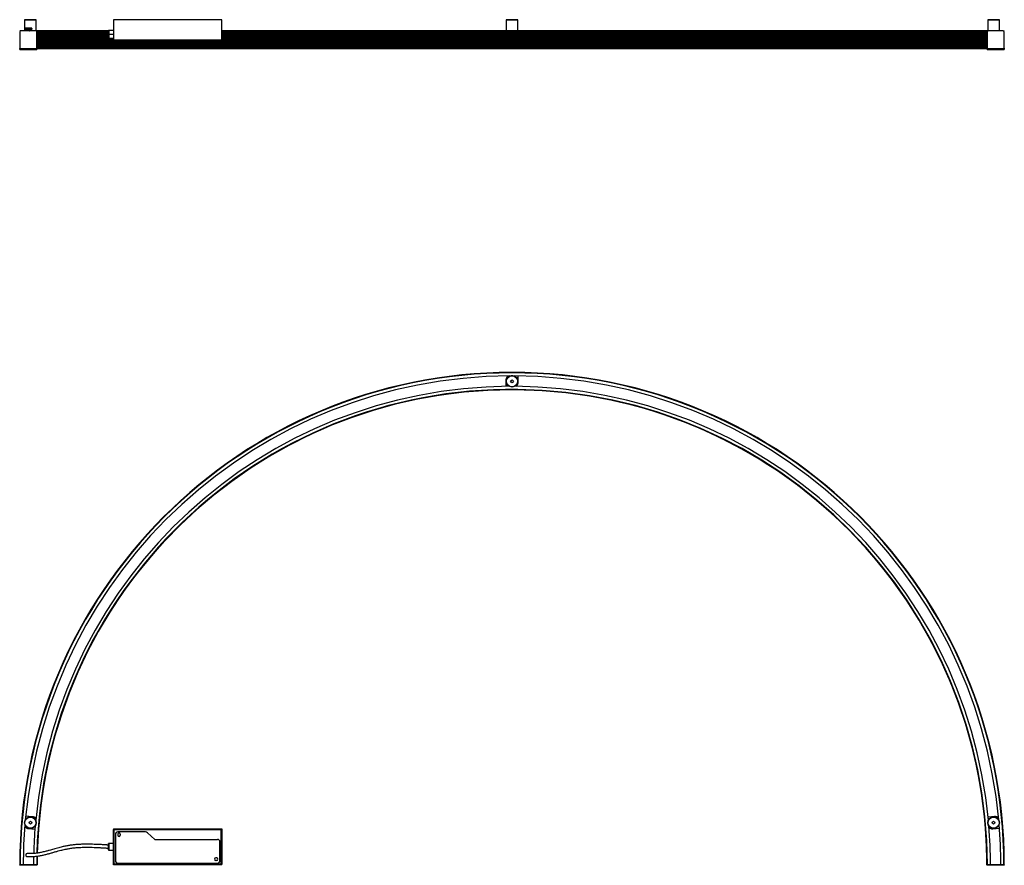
# Model space of a CAD drawing. Header units: millimetres. Extents: x 1636 to 3586, y 3169 to 4844.
import ezdxf

# ---------------------------------------------------------------- set-up
doc = ezdxf.new("R2010")
doc.units = ezdxf.units.MM
doc.header["$LTSCALE"] = 20

msp = doc.modelspace()

# ---------------------------------------------------------------- linework, layer by layer
at = {"color": 7, "linetype": 'Continuous', "lineweight": 25}
for p, q in [((1646.6, 4843.9), (1646.1, 4843.4)), ((1646.1, 4843.4), (1646.1, 4837.3)), ((1669.1, 4843.4), (1646.1, 4843.4)), ((1646.6, 4843.9), (1668.6, 4843.9)), ((1669.1, 4843.4), (1668.6, 4843.9)), ((1669.1, 4821.7), (1669.1, 4843.4)), ((1822.4, 4843.9), (1822.4, 4803.3)), ((2036.4, 4843.9), (1822.4, 4843.9)), ((2036.4, 4803.3), (2036.4, 4843.9)), ((2600.4, 4843.9), (2599.9, 4843.4)), ((2599.9, 4843.4), (2599.9, 4821.7)), ((2622.9, 4843.4), (2599.9, 4843.4)), ((2600.4, 4843.9), (2622.4, 4843.9)), ((2622.9, 4843.4), (2622.4, 4843.9)), ((2622.9, 4821.7), (2622.9, 4843.4)), ((3554.1, 4843.9), (3553.6, 4843.4)), ((3553.6, 4843.4), (3553.6, 4821.7)), ((3566.1, 4843.4), (3553.6, 4843.4)), ((3554.1, 4843.9), (3566.1, 4843.9)), ((3566.1, 4843.9), (3576.1, 4843.9)), ((3576.6, 4843.4), (3566.1, 4843.4)), ((3576.6, 4843.4), (3576.1, 4843.9)), ((3576.6, 4837.3), (3576.6, 4843.4)), ((1637.3, 4821.7), (1636.4, 4820.9)), ((1636.4, 4820.6), (1636.7, 4820.3)), ((1636.6, 4819.1), (1636.4, 4818.9)), ((1636.4, 4818.6), (1636.6, 4818.4)), ((1636.6, 4817.1), (1636.4, 4816.9)), ((1636.4, 4816.6), (1636.6, 4816.4)), ((1636.6, 4819.7), (1636.6, 4786.9)), ((1638.6, 4821.7), (1637.3, 4821.7)), ((1668.6, 4821.7), (1638.6, 4821.7)), ((1646.1, 4834.5), (1646.1, 4821.7)), ((1647.2, 4826.7), (1647.2, 4821.7)), ((1648.7, 4826.7), (1647.3, 4826.7)), ((1647.3, 4821.7), (1647.3, 4826.7)), ((1647.3, 4826.7), (1647.3, 4826.7)), ((1647.8, 4827.2), (1649.3, 4827.2)), ((1648.7, 4821.7), (1648.7, 4826.7)), ((1649.3, 4827.2), (1649.3, 4827.2)), ((1649.3, 4827.2), (1649.3, 4821.7)), ((1658.2, 4827.2), (1649.3, 4827.2)), ((1651.5, 4822.7), (1653, 4824.5)), ((1651.8, 4821.7), (1651.5, 4822.7)), ((1651.5, 4822.7), (1651.6, 4822.6)), ((1653.1, 4824.4), (1651.6, 4822.6)), ((1651.6, 4822.6), (1651.9, 4821.7)), ((1651.6, 4822.6), (1653.8, 4822.2)), ((1653, 4824.5), (1655.4, 4824)), ((1653, 4824.5), (1653.1, 4824.4)), ((1655.3, 4823.9), (1653.1, 4824.4)), ((1653.1, 4824.4), (1653.8, 4822.2)), ((1653.8, 4822.2), (1653.4, 4821.7)), ((1655.3, 4823.9), (1653.8, 4822.2)), ((1653.8, 4822.2), (1656.1, 4821.8)), ((1653.8, 4822.2), (1654, 4821.7)), ((1655.3, 4823.9), (1655.4, 4824)), ((1656.1, 4821.8), (1655.3, 4823.9)), ((1655.4, 4824), (1656.2, 4821.7)), ((1656, 4821.7), (1656.1, 4821.8)), ((1656.1, 4821.8), (1656.2, 4821.7)), ((1656.2, 4821.7), (1656.2, 4821.7)), ((1658.2, 4821.7), (1658.2, 4827.2)), ((1658.2, 4827.2), (1658.3, 4827.2)), ((1658.3, 4827.2), (1659.8, 4827.2)), ((1658.9, 4826.7), (1658.9, 4821.7)), ((1660.3, 4826.7), (1658.9, 4826.7)), ((1660.3, 4821.7), (1660.3, 4826.7)), ((1660.4, 4826.7), (1660.3, 4826.7)), ((1660.4, 4821.7), (1660.4, 4826.7)), ((1670, 4821.7), (1668.6, 4821.7)), ((1670.8, 4820.9), (1670, 4821.7)), ((1812.4, 4821.7), (1670, 4821.7)), ((1670.5, 4820.3), (1670.8, 4820.6)), ((1670.6, 4786.9), (1670.6, 4819.7)), ((1812.4, 4819.7), (1670.6, 4819.7)), ((1670.8, 4818.9), (1670.6, 4819.1)), ((1670.6, 4818.4), (1670.8, 4818.6)), ((1812.4, 4817.8), (1670.6, 4817.8)), ((1670.8, 4816.9), (1670.6, 4817.1)), ((1670.6, 4816.4), (1670.8, 4816.6)), ((1812.4, 4820.9), (1670.8, 4820.9)), ((1812.4, 4820.6), (1670.8, 4820.6)), ((1812.4, 4818.9), (1670.8, 4818.9)), ((1812.4, 4818.6), (1670.8, 4818.6)), ((1812.4, 4816.9), (1670.8, 4816.9)), ((1812.4, 4816.6), (1670.8, 4816.6)), ((1822.4, 4822.5), (1812.9, 4822.5)), ((3552.8, 4821.7), (2037.9, 4821.7)), ((3551.9, 4820.9), (2038.3, 4820.9)), ((3551.9, 4820.6), (2038.4, 4820.6)), ((2038.4, 4820.4), (2038.4, 4811.4)), ((3552.1, 4819.7), (2038.4, 4819.7)), ((3551.9, 4818.9), (2038.4, 4818.9)), ((3551.9, 4818.6), (2038.4, 4818.6)), ((3552.1, 4817.8), (2038.4, 4817.8)), ((3551.9, 4816.9), (2038.4, 4816.9)), ((3551.9, 4816.6), (2038.4, 4816.6)), ((3551.9, 4820.9), (3552.8, 4821.7)), ((3552.2, 4820.3), (3551.9, 4820.6)), ((3551.9, 4818.9), (3552.1, 4819.1)), ((3552.1, 4818.4), (3551.9, 4818.6)), ((3551.9, 4816.9), (3552.1, 4817.1)), ((3552.1, 4816.4), (3551.9, 4816.6)), ((3552.1, 4819.7), (3552.1, 4786.9)), ((3552.8, 4821.7), (3554.1, 4821.7)), ((3584.1, 4821.7), (3554.1, 4821.7)), ((3576.6, 4821.7), (3576.6, 4834.5)), ((3584.1, 4821.7), (3585.5, 4821.7)), ((3585.5, 4821.7), (3586.3, 4820.9)), ((3586.3, 4820.6), (3586, 4820.3)), ((3586.1, 4786.9), (3586.1, 4819.7)), ((3586.1, 4819.1), (3586.3, 4818.9)), ((3586.3, 4818.6), (3586.1, 4818.4)), ((3586.1, 4817.1), (3586.3, 4816.9)), ((3586.3, 4816.6), (3586.1, 4816.4)), ((1636.6, 4815.1), (1636.4, 4815)), ((1636.4, 4814.7), (1636.6, 4814.5)), ((1636.6, 4813.2), (1636.4, 4813)), ((1636.4, 4812.7), (1636.6, 4812.5)), ((1636.6, 4811.2), (1636.4, 4811)), ((1636.4, 4810.7), (1636.6, 4810.6)), ((1636.6, 4809.3), (1636.4, 4809.1)), ((1636.4, 4808.8), (1636.6, 4808.6)), ((1636.6, 4807.3), (1636.4, 4807.1)), ((1636.4, 4806.8), (1636.6, 4806.6)), ((1636.6, 4805.3), (1636.4, 4805.1)), ((1636.4, 4804.8), (1636.6, 4804.7)), ((1636.6, 4803.4), (1636.4, 4803.2)), ((1636.4, 4802.9), (1636.6, 4802.7)), ((1636.6, 4801.4), (1636.4, 4801.2)), ((1636.4, 4800.9), (1636.6, 4800.7)), ((1636.6, 4799.4), (1636.4, 4799.2)), ((1636.4, 4798.9), (1636.6, 4798.8)), ((1636.6, 4797.5), (1636.4, 4797.3)), ((1812.4, 4815.8), (1670.6, 4815.8)), ((1670.8, 4815), (1670.6, 4815.1)), ((1670.6, 4814.5), (1670.8, 4814.7)), ((1812.4, 4813.8), (1670.6, 4813.8)), ((1670.8, 4813), (1670.6, 4813.2)), ((1670.6, 4812.5), (1670.8, 4812.7)), ((1812.4, 4811.9), (1670.6, 4811.9)), ((1670.8, 4811), (1670.6, 4811.2)), ((1670.6, 4810.6), (1670.8, 4810.7)), ((1812.4, 4809.9), (1670.6, 4809.9)), ((1670.8, 4809.1), (1670.6, 4809.3)), ((1670.6, 4808.6), (1670.8, 4808.8)), ((1812.4, 4807.9), (1670.6, 4807.9)), ((1670.8, 4807.1), (1670.6, 4807.3)), ((1670.6, 4806.6), (1670.8, 4806.8)), ((1813.6, 4806), (1670.6, 4806)), ((1670.8, 4805.1), (1670.6, 4805.3)), ((1670.6, 4804.7), (1670.8, 4804.8)), ((1822.4, 4804), (1670.6, 4804)), ((1670.8, 4803.2), (1670.6, 4803.4)), ((1670.6, 4802.7), (1670.8, 4802.9)), ((1822.4, 4802), (1670.6, 4802)), ((1670.8, 4801.2), (1670.6, 4801.4)), ((1670.6, 4800.7), (1670.8, 4800.9)), ((3552.1, 4800.1), (1670.6, 4800.1)), ((1670.8, 4799.2), (1670.6, 4799.4)), ((1670.6, 4798.8), (1670.8, 4798.9)), ((3552.1, 4798.1), (1670.6, 4798.1)), ((1670.8, 4797.3), (1670.6, 4797.5)), ((1812.4, 4815), (1670.8, 4815)), ((1812.4, 4814.7), (1670.8, 4814.7)), ((1812.4, 4813), (1670.8, 4813)), ((1812.4, 4812.7), (1670.8, 4812.7)), ((1812.4, 4811), (1670.8, 4811)), ((1812.4, 4810.7), (1670.8, 4810.7)), ((1812.4, 4809.1), (1670.8, 4809.1)), ((1812.4, 4808.8), (1670.8, 4808.8)), ((1812.4, 4807.1), (1670.8, 4807.1)), ((1812.4, 4806.8), (1670.8, 4806.8)), ((1813.6, 4805.1), (1670.8, 4805.1)), ((1813.6, 4804.8), (1670.8, 4804.8)), ((1822.4, 4803.2), (1670.8, 4803.2)), ((1822.4, 4802.9), (1670.8, 4802.9)), ((3551.9, 4801.2), (1670.8, 4801.2)), ((3551.9, 4800.9), (1670.8, 4800.9)), ((3551.9, 4799.2), (1670.8, 4799.2)), ((3551.9, 4798.9), (1670.8, 4798.9)), ((3551.9, 4797.3), (1670.8, 4797.3)), ((1812.4, 4806.6), (1812.4, 4814.8)), ((1812.4, 4806.5), (1812.4, 4806.6)), ((1822.4, 4806.5), (1812.4, 4806.5)), ((1822.4, 4814.7), (1812.9, 4814.7)), ((1812.9, 4814.7), (1812.9, 4807)), ((1812.9, 4807), (1822.4, 4807)), ((1813.6, 4806.5), (1813.6, 4804.5)), ((1821.1, 4804.5), (1813.6, 4804.5)), ((1821.1, 4804.5), (1821.1, 4806.5)), ((1822.4, 4806), (1821.1, 4806)), ((1822.4, 4805.1), (1821.1, 4805.1)), ((1822.4, 4804.8), (1821.1, 4804.8)), ((2036.4, 4803.3), (1822.4, 4803.3)), ((1822.4, 4801.9), (1822.4, 4803.3)), ((1822.4, 4801.9), (1823.8, 4801.9)), ((2035, 4801.9), (1823.8, 4801.9)), ((2036.4, 4801.9), (2035, 4801.9)), ((3551.9, 4809.1), (2036.4, 4809.1)), ((3551.9, 4808.8), (2036.4, 4808.8)), ((3552.1, 4807.9), (2036.4, 4807.9)), ((3551.9, 4807.1), (2036.4, 4807.1)), ((3551.9, 4806.8), (2036.4, 4806.8)), ((3552.1, 4806), (2036.4, 4806)), ((3551.9, 4805.1), (2036.4, 4805.1)), ((3551.9, 4804.8), (2036.4, 4804.8)), ((3552.1, 4804), (2036.4, 4804)), ((2036.4, 4803.3), (2036.4, 4801.9)), ((3551.9, 4803.2), (2036.4, 4803.2)), ((3551.9, 4802.9), (2036.4, 4802.9)), ((3552.1, 4802), (2036.4, 4802)), ((3552.1, 4809.9), (2037.7, 4809.9)), ((3551.9, 4811), (2038.3, 4811)), ((3551.9, 4810.7), (2038.3, 4810.7)), ((3552.1, 4815.8), (2038.4, 4815.8)), ((3551.9, 4815), (2038.4, 4815)), ((3551.9, 4814.7), (2038.4, 4814.7)), ((3552.1, 4813.8), (2038.4, 4813.8)), ((3551.9, 4813), (2038.4, 4813)), ((3551.9, 4812.7), (2038.4, 4812.7)), ((3552.1, 4811.9), (2038.4, 4811.9)), ((3551.9, 4815), (3552.1, 4815.1)), ((3552.1, 4814.5), (3551.9, 4814.7)), ((3551.9, 4813), (3552.1, 4813.2)), ((3552.1, 4812.5), (3551.9, 4812.7)), ((3551.9, 4811), (3552.1, 4811.2)), ((3552.1, 4810.6), (3551.9, 4810.7)), ((3551.9, 4809.1), (3552.1, 4809.3)), ((3552.1, 4808.6), (3551.9, 4808.8)), ((3551.9, 4807.1), (3552.1, 4807.3)), ((3552.1, 4806.6), (3551.9, 4806.8)), ((3551.9, 4805.1), (3552.1, 4805.3)), ((3552.1, 4804.7), (3551.9, 4804.8)), ((3551.9, 4803.2), (3552.1, 4803.4)), ((3552.1, 4802.7), (3551.9, 4802.9)), ((3551.9, 4801.2), (3552.1, 4801.4)), ((3552.1, 4800.7), (3551.9, 4800.9)), ((3551.9, 4799.2), (3552.1, 4799.4)), ((3552.1, 4798.8), (3551.9, 4798.9)), ((3551.9, 4797.3), (3552.1, 4797.5)), ((3586.1, 4815.1), (3586.3, 4815)), ((3586.3, 4814.7), (3586.1, 4814.5)), ((3586.1, 4813.2), (3586.3, 4813)), ((3586.3, 4812.7), (3586.1, 4812.5)), ((3586.1, 4811.2), (3586.3, 4811)), ((3586.3, 4810.7), (3586.1, 4810.6)), ((3586.1, 4809.3), (3586.3, 4809.1)), ((3586.3, 4808.8), (3586.1, 4808.6)), ((3586.1, 4807.3), (3586.3, 4807.1)), ((3586.3, 4806.8), (3586.1, 4806.6)), ((3586.1, 4805.3), (3586.3, 4805.1)), ((3586.3, 4804.8), (3586.1, 4804.7)), ((3586.1, 4803.4), (3586.3, 4803.2)), ((3586.3, 4802.9), (3586.1, 4802.7)), ((3586.1, 4801.4), (3586.3, 4801.2)), ((3586.3, 4800.9), (3586.1, 4800.7)), ((3586.1, 4799.4), (3586.3, 4799.2)), ((3586.3, 4798.9), (3586.1, 4798.8)), ((3586.1, 4797.5), (3586.3, 4797.3)), ((1636.4, 4797), (1636.6, 4796.8)), ((1636.6, 4795.5), (1636.4, 4795.3)), ((1636.4, 4795), (1636.6, 4794.8)), ((1636.6, 4793.5), (1636.4, 4793.3)), ((1636.4, 4793.1), (1636.6, 4792.9)), ((1636.6, 4791.6), (1636.4, 4791.4)), ((1636.4, 4791.1), (1636.6, 4790.9)), ((1636.6, 4789.6), (1636.4, 4789.4)), ((1636.4, 4789.1), (1636.6, 4788.9)), ((1636.6, 4787.6), (1636.4, 4787.4)), ((1636.4, 4787.3), (1636.4, 4787.1)), ((1636.6, 4786.9), (1670.6, 4786.9)), ((1636.6, 4784.9), (1636.6, 4786.9)), ((1636.6, 4784.9), (1670.6, 4784.9)), ((1670.6, 4796.8), (1670.8, 4797)), ((3552.1, 4796.1), (1670.6, 4796.1)), ((1670.8, 4795.3), (1670.6, 4795.5)), ((1670.6, 4794.8), (1670.8, 4795)), ((3552.1, 4794.2), (1670.6, 4794.2)), ((1670.8, 4793.3), (1670.6, 4793.5)), ((1670.6, 4792.9), (1670.8, 4793.1)), ((3552.1, 4792.2), (1670.6, 4792.2)), ((1670.8, 4791.4), (1670.6, 4791.6)), ((1670.6, 4790.9), (1670.8, 4791.1)), ((3552.1, 4790.2), (1670.6, 4790.2)), ((1670.8, 4789.4), (1670.6, 4789.6)), ((1670.6, 4788.9), (1670.8, 4789.1)), ((3552.1, 4788.3), (1670.6, 4788.3)), ((1670.8, 4787.4), (1670.6, 4787.6)), ((1670.6, 4786.9), (1670.6, 4784.9)), ((3552.1, 4786.4), (1670.6, 4786.4)), ((3552.1, 4786), (1670.6, 4786)), ((3551.9, 4797), (1670.8, 4797)), ((3551.9, 4795.3), (1670.8, 4795.3)), ((3551.9, 4795), (1670.8, 4795)), ((3551.9, 4793.3), (1670.8, 4793.3)), ((3551.9, 4793.1), (1670.8, 4793.1)), ((3551.9, 4791.4), (1670.8, 4791.4)), ((3551.9, 4791.1), (1670.8, 4791.1)), ((3551.9, 4789.4), (1670.8, 4789.4)), ((3551.9, 4789.1), (1670.8, 4789.1)), ((3551.9, 4787.4), (1670.8, 4787.4)), ((3551.9, 4787.3), (1670.9, 4787.3)), ((1670.9, 4787.1), (1670.9, 4787.3)), ((3551.9, 4787.1), (1670.9, 4787.1)), ((3552.1, 4796.8), (3551.9, 4797)), ((3551.9, 4795.3), (3552.1, 4795.5)), ((3552.1, 4794.8), (3551.9, 4795)), ((3551.9, 4793.3), (3552.1, 4793.5)), ((3552.1, 4792.9), (3551.9, 4793.1)), ((3551.9, 4791.4), (3552.1, 4791.6)), ((3552.1, 4790.9), (3551.9, 4791.1)), ((3551.9, 4789.4), (3552.1, 4789.6)), ((3552.1, 4788.9), (3551.9, 4789.1)), ((3551.9, 4787.4), (3552.1, 4787.6)), ((3551.9, 4787.1), (3551.9, 4787.3)), ((3552.1, 4786.9), (3586.1, 4786.9)), ((3552.1, 4784.9), (3552.1, 4786.9)), ((3552.1, 4784.9), (3586.1, 4784.9)), ((3586.3, 4797), (3586.1, 4796.8)), ((3586.1, 4795.5), (3586.3, 4795.3)), ((3586.3, 4795), (3586.1, 4794.8)), ((3586.1, 4793.5), (3586.3, 4793.3)), ((3586.3, 4793.1), (3586.1, 4792.9)), ((3586.1, 4791.6), (3586.3, 4791.4)), ((3586.3, 4791.1), (3586.1, 4790.9)), ((3586.1, 4789.6), (3586.3, 4789.4)), ((3586.3, 4789.1), (3586.1, 4788.9)), ((3586.1, 4787.6), (3586.3, 4787.4)), ((3586.1, 4786.9), (3586.1, 4784.9)), ((3586.4, 4787.3), (3586.4, 4787.1)), ((2609.8, 4139.3), (2609.5, 4139.1)), ((2609.8, 4139.3), (2613, 4139.3)), ((2613.3, 4139.1), (2613, 4139.3)), ((2623.4, 4124.9), (2623.4, 4138.3)), ((2599.3, 4130.6), (2599.3, 4117.8)), ((1646.5, 3256.7), (1646.3, 3256.4)), ((1661.5, 3265.6), (1648.2, 3266.7)), ((3566.8, 3266.1), (3554.1, 3265)), ((3576.4, 3256.4), (3576.2, 3256.7)), ((1646.1, 3253.2), (1646.3, 3256.4)), ((1646.1, 3253.2), (1646.2, 3252.9)), ((1653.8, 3242.1), (1666.5, 3241)), ((1822.4, 3241.4), (1822.4, 3240.2)), ((1822.4, 3241.4), (2036.4, 3241.4)), ((1822.4, 3240.2), (2036.4, 3240.2)), ((1822.4, 3240.2), (1822.4, 3240)), ((1822.4, 3171.8), (1822.4, 3240)), ((1822.4, 3240), (1823.6, 3240)), ((1823.6, 3171.8), (1823.6, 3240)), ((1823.8, 3240), (1823.6, 3240)), ((1823.8, 3240), (2035, 3240)), ((1823.8, 3211.9), (1823.8, 3240)), ((2035.2, 3240), (2035, 3240)), ((2035, 3240), (2035, 3210.9)), ((2036.4, 3240), (2035.2, 3240)), ((2035.2, 3240), (2035.2, 3171.8)), ((2036.4, 3241.4), (2036.4, 3240.2)), ((2036.4, 3240), (2036.4, 3240.2)), ((2036.4, 3240), (2036.4, 3171.8)), ((3563.4, 3241.6), (3576.7, 3242.7)), ((3576.4, 3256.4), (3576.7, 3253.2)), ((3576.6, 3252.9), (3576.7, 3253.2)), ((1825.8, 3230.6), (1825.8, 3211.9)), ((1830.6, 3231.1), (1830.6, 3229.1)), ((1885.3, 3235.6), (1830.8, 3235.6)), ((1835.6, 3231.1), (1835.6, 3229.1)), ((1889.3, 3234), (1903.9, 3220.6)), ((1903.9, 3220.6), (2027.9, 3220.6)), ((1822.4, 3212.5), (1812.9, 3212.5)), ((1812.9, 3199.3), (1822.4, 3199.3)), ((1823.8, 3171.8), (1823.8, 3199.5)), ((1825.8, 3199.9), (1825.8, 3178.6)), ((2032.9, 3211.9), (2032.9, 3215.6)), ((2032.9, 3178.6), (2032.9, 3199.9)), ((2035, 3200.9), (2035, 3171.8)), ((2026.6, 3184.1), (2024.6, 3184.1)), ((2026.6, 3179.1), (2024.6, 3179.1)), ((1637.3, 3170.4), (1636.4, 3170.4)), ((1636.6, 3169.4), (1636.6, 3170.4)), ((1638.6, 3169.4), (1636.6, 3169.4)), ((1643.4, 3170.4), (1637.3, 3170.4)), ((1638.6, 3170.4), (1638.6, 3169.4)), ((1668.6, 3170.4), (1638.6, 3170.4)), ((1668.6, 3169.4), (1638.6, 3169.4)), ((1670, 3170.4), (1663.9, 3170.4)), ((1668.6, 3169.4), (1668.6, 3170.4)), ((1670.6, 3169.4), (1668.6, 3169.4)), ((1670.8, 3170.4), (1670, 3170.4)), ((1670.6, 3170.4), (1670.6, 3169.4)), ((1822.4, 3171.8), (1823.6, 3171.8)), ((1822.4, 3171.8), (1822.4, 3171.6)), ((1822.4, 3170.4), (1822.4, 3171.6)), ((2036.4, 3171.6), (1822.4, 3171.6)), ((2036.4, 3170.4), (1822.4, 3170.4)), ((1823.6, 3171.8), (1823.8, 3171.8)), ((2035, 3171.8), (1823.8, 3171.8)), ((1830.8, 3173.6), (2027.9, 3173.6)), ((2035, 3171.8), (2035.2, 3171.8)), ((2036.4, 3171.8), (2035.2, 3171.8)), ((2036.4, 3171.6), (2036.4, 3171.8)), ((2036.4, 3170.4), (2036.4, 3171.6)), ((3551.9, 3170.4), (3552.8, 3170.4)), ((3552.1, 3169.4), (3552.1, 3170.4)), ((3554.1, 3169.4), (3552.1, 3169.4)), ((3552.8, 3170.4), (3558.9, 3170.4)), ((3554.1, 3170.4), (3554.1, 3169.4)), ((3584.1, 3170.4), (3554.1, 3170.4)), ((3584.1, 3169.4), (3554.1, 3169.4)), ((3579.4, 3170.4), (3585.5, 3170.4)), ((3584.1, 3169.4), (3584.1, 3170.4)), ((3586.1, 3169.4), (3584.1, 3169.4)), ((3585.5, 3170.4), (3586.3, 3170.4)), ((3586.1, 3170.4), (3586.1, 3169.4))]:
    msp.add_line(p, q, dxfattribs=at)
for p, q in [((1812.4, 3212), (1812.5, 3212.3)), ((1812.4, 3199.8), (1812.5, 3199.5)), ((1823.8, 3199.5), (1823.8, 3211.9)), ((1825.8, 3211.9), (1825.8, 3199.9)), ((2032.9, 3199.9), (2032.9, 3211.9)), ((2035, 3210.9), (2035, 3200.9))]:
    msp.add_line(p, q)
for centre, radius in [((2611.4, 4127.8), 11.5), ((2611.4, 4127.8), 11), ((2611.4, 4127.8), 2.74), ((1657.6, 3253.8), 11.5), ((1657.6, 3253.8), 11), ((1657.6, 3253.8), 2.74), ((3565.1, 3253.8), 11.5), ((3565.1, 3253.8), 11), ((3565.1, 3253.8), 2.74)]:
    msp.add_circle(centre, radius, dxfattribs=at)
for centre, radius, start, end in [((1653.3, 4836.2), 7.27, 170.3387, 182.4375), ((3566.3, 4835.9), 10.4, 351.5352, 8.4648), ((1636.6, 4820.7), 0.2, 135, 225), ((1636.6, 4818.7), 0.2, 135, 225), ((1636.6, 4816.8), 0.2, 135, 225), ((1638.6, 4819.7), 2, 90, 180), ((1653.3, 4835.6), 7.27, 177.5625, 189.6613), ((1653.8, 4822.2), 3.75, 352.3377, 187.6623), ((1668.6, 4819.7), 2, 0, 90), ((1670.7, 4820.7), 0.2, 315, 45), ((1670.7, 4818.7), 0.2, 315, 45), ((1670.7, 4816.8), 0.2, 315, 45), ((2036.4, 4820.4), 2, 0, 90), ((3552.1, 4820.7), 0.2, 135, 225), ((3552.1, 4818.7), 0.2, 135, 225), ((3552.1, 4816.8), 0.2, 135, 225), ((3554.1, 4819.7), 2, 90, 180), ((3584.1, 4819.7), 2, 0, 90), ((3586.2, 4820.7), 0.2, 315, 45), ((3586.2, 4818.7), 0.2, 315, 45), ((3586.2, 4816.8), 0.2, 315, 45), ((1636.6, 4814.8), 0.2, 135, 225), ((1636.6, 4812.9), 0.2, 135, 225), ((1636.6, 4810.9), 0.2, 135, 225), ((1636.6, 4808.9), 0.2, 135, 225), ((1636.6, 4807), 0.2, 135, 225), ((1636.6, 4805), 0.2, 135, 225), ((1636.6, 4803), 0.2, 135, 225), ((1636.6, 4801.1), 0.2, 135, 225), ((1636.6, 4799.1), 0.2, 135, 225), ((1636.6, 4797.1), 0.2, 135, 225), ((1670.7, 4814.8), 0.2, 315, 45), ((1670.7, 4812.9), 0.2, 315, 45), ((1670.7, 4810.9), 0.2, 315, 45), ((1670.7, 4808.9), 0.2, 315, 45), ((1670.7, 4807), 0.2, 315, 45), ((1670.7, 4805), 0.2, 315, 45), ((1670.7, 4803), 0.2, 315, 45), ((1670.7, 4801.1), 0.2, 315, 45), ((1670.7, 4799.1), 0.2, 315, 45), ((1670.7, 4797.1), 0.2, 315, 45), ((2036.4, 4811.4), 2, 270, 0), ((3552.1, 4814.8), 0.2, 135, 225), ((3552.1, 4812.9), 0.2, 135, 225), ((3552.1, 4810.9), 0.2, 135, 225), ((3552.1, 4808.9), 0.2, 135, 225), ((3552.1, 4807), 0.2, 135, 225), ((3552.1, 4805), 0.2, 135, 225), ((3552.1, 4803), 0.2, 135, 225), ((3552.1, 4801.1), 0.2, 135, 225), ((3552.1, 4799.1), 0.2, 135, 225), ((3552.1, 4797.1), 0.2, 135, 225), ((3586.2, 4814.8), 0.2, 315, 45), ((3586.2, 4812.9), 0.2, 315, 45), ((3586.2, 4810.9), 0.2, 315, 45), ((3586.2, 4808.9), 0.2, 315, 45), ((3586.2, 4807), 0.2, 315, 45), ((3586.2, 4805), 0.2, 315, 45), ((3586.2, 4803), 0.2, 315, 45), ((3586.2, 4801.1), 0.2, 315, 45), ((3586.2, 4799.1), 0.2, 315, 45), ((3586.2, 4797.1), 0.2, 315, 45), ((1636.6, 4795.2), 0.2, 135, 225), ((1636.6, 4793.2), 0.2, 135, 225), ((1636.6, 4791.2), 0.2, 135, 225), ((1636.6, 4789.3), 0.2, 135, 225), ((1636.6, 4787.3), 0.2, 135, 180), ((1637.1, 4787.1), 0.75, 180, 228.1897), ((1670.1, 4787.1), 0.75, 311.8103, 0), ((1670.7, 4795.2), 0.2, 315, 45), ((1670.7, 4793.2), 0.2, 315, 45), ((1670.7, 4791.2), 0.2, 315, 45), ((1670.7, 4789.3), 0.2, 315, 45), ((1670.7, 4787.3), 0.2, 0, 45), ((3552.1, 4795.2), 0.2, 135, 225), ((3552.1, 4793.2), 0.2, 135, 225), ((3552.1, 4791.2), 0.2, 135, 225), ((3552.1, 4789.3), 0.2, 135, 225), ((3552.1, 4787.3), 0.2, 135, 180), ((3552.6, 4787.1), 0.75, 180, 228.1897), ((3585.6, 4787.1), 0.75, 311.8103, 0), ((3586.2, 4795.2), 0.2, 315, 45), ((3586.2, 4793.2), 0.2, 315, 45), ((3586.2, 4791.2), 0.2, 315, 45), ((3586.2, 4789.3), 0.2, 315, 45), ((3586.2, 4787.3), 0.2, 0, 45), ((2611.4, 3170.4), 975, 0, 180), ((2611.4, 3170.4), 974.9, 0, 180), ((2611.4, 3170.4), 974.1, 0, 180), ((2611.4, 3170.4), 968, 90.2612, 174.7388), ((2608.8, 4130.6), 9.5, 124.8952, 180), ((2611.4, 3170.4), 968, 5.2612, 89.7388), ((2611.4, 3170.4), 947.5, 90.3551, 174.6449), ((2611.4, 3170.4), 947.5, 5.3551, 89.6449), ((2613.9, 4124.9), 9.5, 311.5807, 0), ((2611.4, 3170.4), 941.4, 0, 178.5996), ((2611.4, 3170.4), 940.6, 0, 178.5914), ((2611.4, 3170.4), 940.5, 90, 178.5908), ((2611.4, 3170.4), 940.5, 0, 90), ((1660.7, 3256.1), 9.5, 36.5807, 85), ((3567.7, 3256.6), 9.5, 39.8952, 95), ((2611.4, 3170.4), 968, 175.2612, 180), ((1654.6, 3251.5), 9.5, 209.8952, 265), ((2611.4, 3170.4), 947.5, 175.3551, 178.6454), ((2611.4, 3170.4), 947.5, 0, 4.6449), ((3562.5, 3251), 9.5, 226.5807, 275), ((2611.4, 3170.4), 968, 0, 4.7388), ((1830.8, 3230.6), 5, 90, 180), ((1833.1, 3231.1), 2.5, 0, 180), ((1833.1, 3229.1), 2.5, 180, 0), ((1885.3, 3229.6), 6, 47.3, 90), ((2027.9, 3215.6), 5, 0, 90), ((2611.4, 3170.4), 947.5, 179.0092, 180), ((2611.4, 3170.4), 941.4, 178.9686, 180), ((2611.4, 3170.4), 940.6, 178.9613, 180), ((2611.4, 3170.4), 940.5, 178.9608, 180), ((1830.8, 3178.6), 5, 180, 270), ((2024.6, 3181.6), 2.5, 90, 270), ((2026.6, 3181.6), 2.5, 270, 90), ((2027.9, 3178.6), 5, 270, 0)]:
    msp.add_arc(centre, radius, start, end, dxfattribs=at)
msp.add_arc((1651.4, 3189.8), 3.04, 94.3688, 252.1641)
for points, knots in [([(1647.8, 4827.2), (1647.7, 4827.2), (1647.6, 4827.2), (1647.4, 4827.2), (1647.3, 4827.1), (1647.3, 4827), (1647.3, 4827), (1647.3, 4827), (1647.3, 4827), (1647.2, 4826.9), (1647.2, 4826.8), (1647.2, 4826.7)], [0, 0, 0, 0, 0.442071, 0.71947, 0.754482, 0.768937, 0.78227, 0.795242, 0.808524, 0.837737, 1, 1, 1, 1]), ([(1647.8, 4827.2), (1647.8, 4827.2), (1647.7, 4827.2), (1647.5, 4827.1), (1647.5, 4827.1), (1647.4, 4827), (1647.3, 4826.9), (1647.3, 4826.8), (1647.3, 4826.7)], [0, 0, 0, 0, 0.2731773, 0.3898787, 0.5, 0.6101213, 0.7268227, 1, 1, 1, 1]), ([(1649.3, 4827.2), (1649.2, 4827.2), (1649.1, 4827.2), (1648.9, 4827.1), (1648.8, 4827), (1648.8, 4826.9), (1648.7, 4826.8), (1648.7, 4826.7), (1648.7, 4826.7)], [0, 0, 0, 0, 0.339412, 0.595231, 0.700526, 0.798004, 0.895277, 1, 1, 1, 1]), ([(1658.9, 4826.7), (1658.9, 4826.7), (1658.9, 4826.8), (1658.9, 4826.9), (1658.8, 4827), (1658.8, 4827.1), (1658.6, 4827.2), (1658.4, 4827.2), (1658.3, 4827.2)], [0, 0, 0, 0, 0.119841, 0.228612, 0.332625, 0.439044, 0.68343, 1, 1, 1, 1]), ([(1660.4, 4826.7), (1660.4, 4826.7), (1660.4, 4826.8), (1660.4, 4826.9), (1660.4, 4826.9), (1660.4, 4827), (1660.3, 4827), (1660.2, 4827.2), (1660, 4827.2), (1659.8, 4827.2)], [0, 0, 0, 0, 0.080521, 0.1159778, 0.1489297, 0.1819049, 0.2192078, 0.3198418, 1, 1, 1, 1]), ([(1659.8, 4827.2), (1659.9, 4827.2), (1660, 4827.2), (1660.1, 4827.1), (1660.2, 4827.1), (1660.3, 4827), (1660.3, 4826.9), (1660.3, 4826.8), (1660.3, 4826.7)], [0, 0, 0, 0, 0.2731773, 0.3898787, 0.5, 0.6101213, 0.7268227, 1, 1, 1, 1]), ([(1812.9, 4822.5), (1812.8, 4822.5), (1812.7, 4822.5), (1812.6, 4822.4), (1812.5, 4822.4), (1812.4, 4822.3), (1812.4, 4822.2), (1812.4, 4822.1), (1812.4, 4822)], [0, 0, 0, 0, 0.273177, 0.389879, 0.5, 0.610121, 0.726823, 1, 1, 1, 1]), ([(1812.4, 4814.8), (1812.4, 4814.8), (1812.4, 4814.8), (1812.4, 4814.8), (1812.5, 4814.7), (1812.6, 4814.7), (1812.7, 4814.7), (1812.8, 4814.7), (1812.9, 4814.7)], [0, 0, 0, 0, 0.273177, 0.389879, 0.5, 0.610121, 0.726823, 1, 1, 1, 1]), ([(1812.9, 4807), (1812.8, 4807), (1812.8, 4807), (1812.7, 4807), (1812.6, 4806.9), (1812.5, 4806.9), (1812.4, 4806.7), (1812.4, 4806.6), (1812.4, 4806.6)], [0, 0, 0, 0, 0.119841, 0.228612, 0.332625, 0.439044, 0.68343, 1, 1, 1, 1]), ([(1650.5, 3186.9), (1651.8, 3186.8), (1655.9, 3186.4), (1662.6, 3186.6), (1670.4, 3187.3), (1677.8, 3188.5), (1684.8, 3190), (1691.4, 3191.7), (1697.7, 3193.5), (1703.8, 3195.3), (1709.8, 3197), (1715.2, 3198.4), (1719.9, 3199.6), (1724.3, 3200.7), (1729.6, 3201.8), (1736.2, 3203), (1744.2, 3204), (1753.1, 3204.8), (1762.5, 3205.1), (1771.6, 3205.2), (1779.8, 3205), (1786.8, 3204.8), (1791.7, 3204.6), (1795, 3204.4), (1796.9, 3204.3), (1799.3, 3204.2), (1801.8, 3204.1), (1804.6, 3203.9), (1807.1, 3203.7), (1809.4, 3203.6), (1811, 3203.4), (1811.8, 3203.4), (1812.3, 3203.3), (1812.6, 3203.3), (1812.6, 3203.3), (1812.6, 3203.3), (1812.6, 3203.3)], [0, 0, 0, 0, 0.023314, 0.072458, 0.118666, 0.162652, 0.204877, 0.24659, 0.283353, 0.321437, 0.360134, 0.393746, 0.421425, 0.447506, 0.475502, 0.518707, 0.567663, 0.622275, 0.680398, 0.739653, 0.787369, 0.82966, 0.865406, 0.877111, 0.887911, 0.899964, 0.918429, 0.933301, 0.948963, 0.9641, 0.974523, 0.97953, 0.98463, 0.990167, 0.99747, 1, 1, 1, 1]), ([(1812.9, 3209.3), (1812.9, 3209.3), (1812.9, 3209.3), (1812.5, 3209.3), (1812, 3209.4), (1811.1, 3209.4), (1809.8, 3209.5), (1808.1, 3209.7), (1806.6, 3209.8), (1804.8, 3209.9), (1802, 3210.1), (1797.8, 3210.3), (1792.6, 3210.6), (1786.8, 3210.8), (1780.6, 3211), (1773.7, 3211.1), (1766.4, 3211.2), (1758.7, 3211), (1751.2, 3210.6), (1743.8, 3210), (1736.8, 3209.1), (1730.7, 3208.1), (1725.9, 3207.1), (1722.1, 3206.3), (1718.2, 3205.4), (1713.7, 3204.3), (1708.8, 3202.9), (1703.9, 3201.5), (1699.3, 3200.2), (1694.3, 3198.7), (1688.2, 3197), (1681.1, 3195.3), (1675, 3194.1), (1670.4, 3193.4), (1667, 3193), (1663.2, 3192.7), (1658.5, 3192.5), (1654.4, 3192.5), (1651.8, 3192.8), (1651.2, 3192.8)], [0, 0, 0, 0, 0.0062651, 0.0118283, 0.017017, 0.0220947, 0.0320689, 0.0441512, 0.0530877, 0.0585858, 0.077502, 0.1024486, 0.1342506, 0.1706961, 0.2083803, 0.2462868, 0.2957037, 0.3424852, 0.3881877, 0.4329987, 0.4768157, 0.5185587, 0.5445661, 0.5658998, 0.5880622, 0.6179477, 0.6493755, 0.6803148, 0.7085858, 0.7347582, 0.7747178, 0.8214358, 0.8657277, 0.8859329, 0.9048845, 0.9267128, 0.9542771, 0.9882766, 1, 1, 1, 1]), ([(1812.4, 3199.8), (1812.4, 3199.8), (1812.4, 3199.8), (1812.4, 3200), (1812.4, 3200.4), (1812.4, 3201.2), (1812.4, 3202.1), (1812.4, 3203.3), (1812.4, 3204.5), (1812.4, 3205.9), (1812.4, 3207.2), (1812.4, 3208.5), (1812.4, 3209.6), (1812.4, 3210.6), (1812.4, 3211.4), (1812.4, 3211.8), (1812.4, 3212), (1812.4, 3212), (1812.4, 3212)], [0, 0, 0, 0, 0.014026, 0.083886, 0.153746, 0.223607, 0.293467, 0.363327, 0.433188, 0.503048, 0.572908, 0.642769, 0.712629, 0.782489, 0.85235, 0.92221, 0.99207, 1, 1, 1, 1]), ([(1812.9, 3212.5), (1812.8, 3212.5), (1812.7, 3212.5), (1812.6, 3212.4), (1812.5, 3212.4), (1812.5, 3212.4), (1812.5, 3212.3)], [0, 0, 0, 0, 0.314409, 0.598259, 0.875944, 1, 1, 1, 1]), ([(1812.5, 3199.5), (1812.5, 3199.5), (1812.5, 3199.4), (1812.5, 3199.4), (1812.5, 3199.4), (1812.6, 3199.4), (1812.6, 3199.3), (1812.6, 3199.3), (1812.7, 3199.3), (1812.8, 3199.3), (1812.8, 3199.3), (1812.9, 3199.3)], [0, 0, 0, 0, 0.175204, 0.298216, 0.34277, 0.381479, 0.419503, 0.461052, 0.562268, 0.689653, 1, 1, 1, 1]), ([(1812.9, 3212.5), (1812.9, 3212.5), (1812.9, 3212.5), (1812.9, 3212.3), (1812.9, 3211.8), (1812.9, 3211), (1812.9, 3209.9), (1812.9, 3208.7), (1812.9, 3207.3), (1812.9, 3205.9), (1812.9, 3204.4), (1812.9, 3203.1), (1812.9, 3201.8), (1812.9, 3200.8), (1812.9, 3200), (1812.9, 3199.5), (1812.9, 3199.3), (1812.9, 3199.3), (1812.9, 3199.3)], [0, 0, 0, 0, 0.012411, 0.082066, 0.151722, 0.221377, 0.291033, 0.360689, 0.430344, 0.5, 0.569656, 0.639311, 0.708967, 0.778623, 0.848278, 0.917934, 0.987589, 1, 1, 1, 1])]:
    msp.add_open_spline(points, degree=3, knots=knots, dxfattribs=at)
for points in [[(1812.4, 4814.8), (1812.4, 4815.2), (1812.4, 4816.1), (1812.4, 4817.5), (1812.4, 4818.7), (1812.4, 4819.8), (1812.4, 4820.8), (1812.4, 4821.5), (1812.4, 4821.9), (1812.4, 4822), (1812.4, 4822)], [(1812.9, 4822.5), (1812.9, 4822.5), (1812.9, 4822.4), (1812.9, 4821.9), (1812.9, 4821.2), (1812.9, 4820.2), (1812.9, 4818.9), (1812.9, 4817.6), (1812.9, 4816.2), (1812.9, 4815.2), (1812.9, 4814.7)]]:
    msp.add_open_spline(points, degree=3, dxfattribs=at)

doc.saveas('drawing.dxf')
